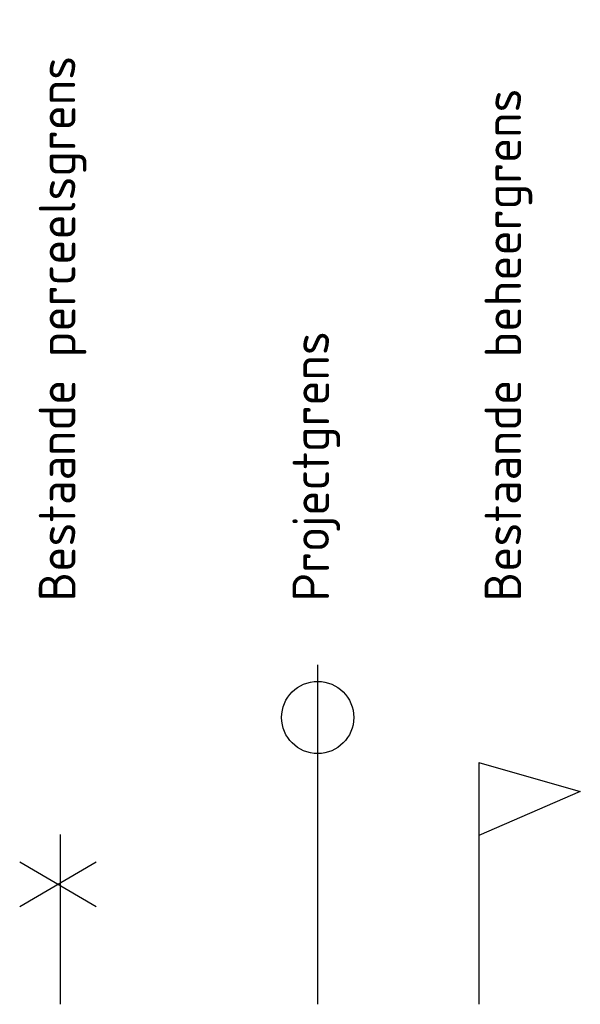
# Model space of a CAD drawing. Header units: metres. Extents: x 169741 to 171424, y 393147 to 407066.
# Tile 32 of 59: x 170677 to 170683, y 393448 to 393458. Entities that reach past the tile are written whole.
import ezdxf

# ---------------------------------------------------------------- set-up
doc = ezdxf.new("R2010")
doc.units = ezdxf.units.M
for name, color, linetype, lineweight in [('N-WE-KG-GRONDEIGENDOM-DWP', 30, 'Continuous', 25), ('N-WE-KG-PROJECTGRENS-DWP', 10, 'Continuous', 25), ('N-WE-KG-PROV_BEHEERGRENS-DWP', 170, 'Continuous', 25), ('X-XX-AL-AANKLEDING-T18-200', 7, 'Continuous', 18)]:
    doc.layers.add(name, color=color, linetype=linetype, lineweight=lineweight)
doc.styles.add('NLCS-ISO-M200-T18', font='NLCS-ISO.ttf', dxfattribs={"height": 0.36})

msp = doc.modelspace()

# ---------------------------------------------------------------- linework, layer by layer
at = {"layer": 'N-WE-KG-GRONDEIGENDOM-DWP', "flags": 128}
for points in [[(170677.6346, 393448.0236), (170677.6346, 393449.6961)], [(170677.2319, 393449.4256), (170677.9849, 393448.9877)], [(170677.2319, 393448.9877), (170677.9849, 393449.4256)]]:
    msp.add_lwpolyline(points, dxfattribs=at)
at = {"layer": 'N-WE-KG-PROJECTGRENS-DWP', "flags": 128}
msp.add_lwpolyline([(170680.1675, 393448.0236), (170680.1675, 393451.3686)], dxfattribs=at)
at = {"layer": 'N-WE-KG-PROJECTGRENS-DWP'}
msp.add_circle((170680.1675, 393450.8489), 0.3553, dxfattribs=at)
at = {"layer": 'N-WE-KG-PROV_BEHEERGRENS-DWP', "flags": 128}
for points in [[(170681.7544, 393450.4041), (170682.7544, 393450.1205), (170681.7544, 393449.6863)], [(170681.7544, 393450.4041), (170681.7544, 393448.0236)]]:
    msp.add_lwpolyline(points, dxfattribs=at)

# ---------------------------------------------------------------- texts
at = {"layer": 'X-XX-AL-AANKLEDING-T18-200', "style": 'NLCS-ISO-M200-T18'}
for s, p in [('Bestaande perceelsgrens', (170677.7803, 393451.9913)), ('Bestaande beheergrens ', (170682.1715, 393451.9913)), ('Projectgrens', (170680.2796, 393451.9913))]:
    msp.add_text(s, height=0.36, rotation=90, dxfattribs=at).set_placement(p)

doc.saveas('drawing.dxf')
